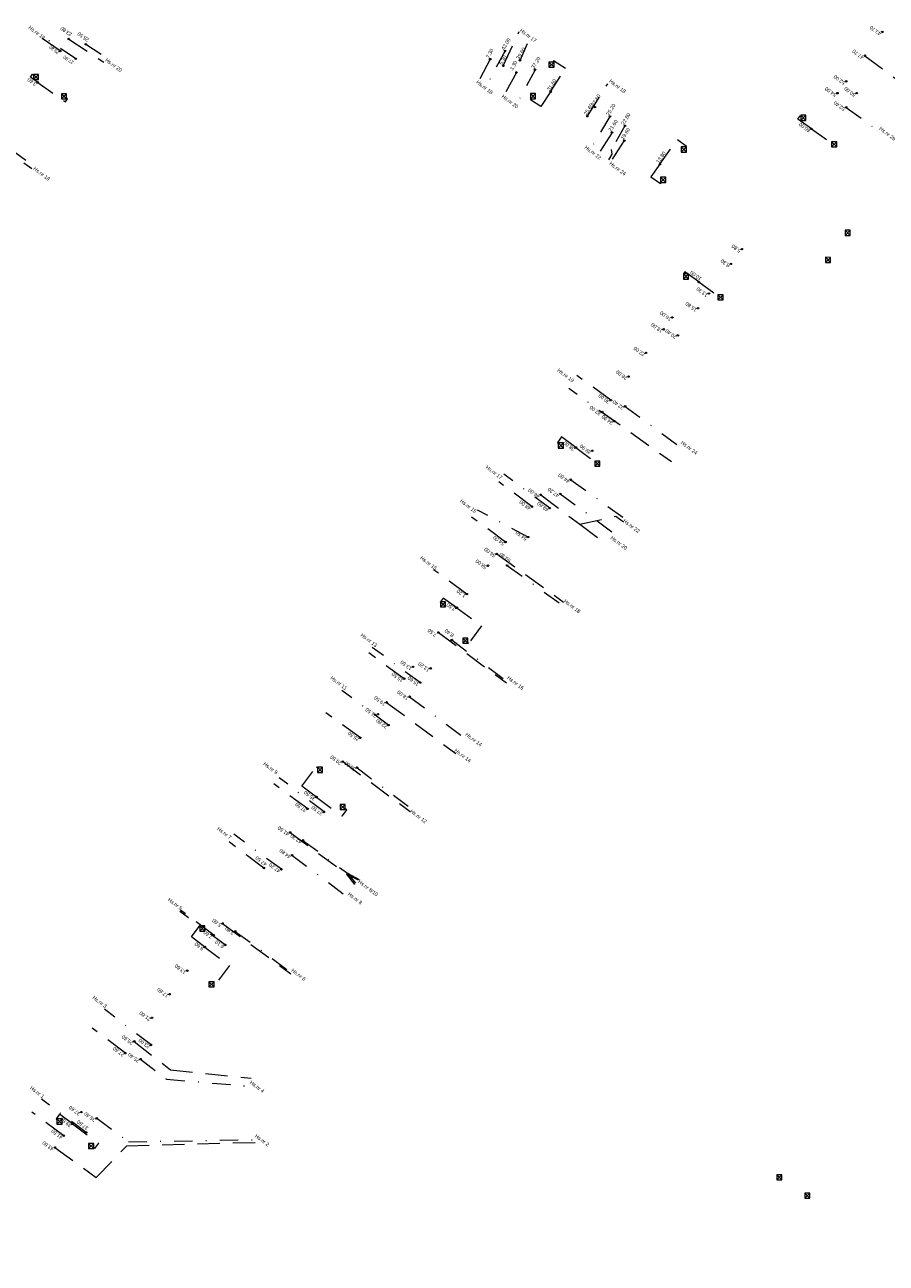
# Model space of a CAD drawing. Header units: inches. Extents: x 0 to 191500, y 0 to 342750.
# Tile 24 of 256: x 185186 to 185303, y 330710 to 330879. Entities that reach past the tile are written whole.
import ezdxf
from ezdxf import colors
from ezdxf.entities.mleader import LeaderData, LeaderLine
from ezdxf.enums import TextEntityAlignment as Align
from ezdxf.math import Vec2, Vec3

# ---------------------------------------------------------------- set-up
doc = ezdxf.new("R2010")
doc.units = ezdxf.units.IN
doc.header["$MEASUREMENT"] = 0
for name, pattern in [('RI-HWA_HUISAANSLUITING', [4.8, 3, -1.8]), ('RI-HWA_KOLKAANSLUITING', [4.3, 2.5, -1.8]), ('RI-VWA_HUISAANSLUITING', [6.1, 2.5, -1.8, 0, -1.8])]:
    doc.linetypes.add(name, pattern=pattern)
doc.layers.get('0').update_dxf_attribs({"lineweight": 20})
for name, color, linetype, lineweight in [('ECW', 150, 'Continuous', 20), ('N-WE-RI-HWA-MAATVOERING-T25', 151, 'Continuous', 20), ('N-WE-RI-HWA_HUISAANSLUITING_PVC_125-G', 150, 'RI-HWA_HUISAANSLUITING', 20), ('N-WE-RI-HWA_KOLK-S', 150, 'Continuous', 20), ('N-WE-RI-HWA_KOLKAANSLUITING', 150, 'RI-HWA_KOLKAANSLUITING', 20), ('N-WE-RI-INLAAT', 7, 'Continuous', 20), ('N-WE-RI-VWA-MAATVOERING-T25', 30, 'Continuous', 20), ('N-WE-RI-VWA_HUISAANSLUITING_PVC_125-G', 20, 'RI-VWA_HUISAANSLUITING', 20), ('N-WE-RI-VWA_HUISAANSLUITING_PVC_160-G', 20, 'RI-VWA_HUISAANSLUITING', 20), ('Tekst algemeen', 7, 'Continuous', 20)]:
    doc.layers.add(name, color=color, linetype=linetype, lineweight=lineweight)
picture_1 = doc.add_image_def('image1.ecw', size_in_pixel=(220000, 285000))

# ---------------------------------------------------------------- blocks, each defined once
blk = doc.blocks.new('A$C2C270354')
h = blk.add_hatch(color=256)
h.dxf.hatch_style = 1
edge = h.paths.add_edge_path()
edge.add_arc((0, 0), 0.1, 0, 360)
blk.add_circle((0, 0), 0.1)

msp = doc.modelspace()

# ---------------------------------------------------------------- linework, layer by layer
at = {"layer": 'N-WE-RI-HWA_HUISAANSLUITING_PVC_125-G'}
for p, q in [((185250.57512, 330872.96217), (185252.74062, 330877.62558)), ((185190.38725, 330874.97801), (185187.93427, 330876.67199)), ((185191.55258, 330876.60344), (185196.31021, 330873.45715)), ((185248.79176, 330873.86752), (185247.35386, 330871.11467)), ((185252.35847, 330872.05682), (185250.77686, 330869.13785)), ((185262.00825, 330866.12171), (185264.76153, 330870.51941)), ((185265.34337, 330863.91331), (185263.51978, 330860.99849)), ((185181.54425, 330862.56875), (185186.55048, 330859.01052)), ((185267.01093, 330862.80912), (185265.11982, 330859.94277)), ((185265.20197, 330827.5635), (185260.54305, 330830.92888)), ((185264.00896, 330825.95829), (185273.41371, 330819.22072)), ((185254.46483, 330813.11658), (185249.9645, 330816.49588)), ((185250.88578, 330808.30093), (185246.25415, 330811.70216)), ((185249.69276, 330806.69572), (185258.75405, 330800.1626)), ((185241.77158, 330796.02435, 68.32657), (185251.01065, 330789.17992)), ((185237.11701, 330789.74803), (185232.29549, 330793.24595)), ((185234.7343, 330786.53513), (185244.12785, 330779.58225)), ((185231.16024, 330781.71579), (185226.49389, 330785.10696)), ((185228.77753, 330778.50289), (185237.93347, 330771.72305)), ((185224.01211, 330772.0771), (185219.40704, 330775.4839)), ((185218.05535, 330764.04485), (185213.32069, 330767.60674)), ((185211.24284, 330754.91737), (185206.73197, 330758.32055)), ((185212.44157, 330756.51833), (185221.71717, 330749.67217)), ((185199.25558, 330738.90782), (185194.74165, 330742.31697)), ((185190.8645, 330727.70114), (185186.53998, 330730.91399)), ((185189.66578, 330726.10019), (185195.29639, 330722.04373)), ((185195.29639, 330722.04373), (185199.45844, 330726.33715)), ((185199.45844, 330726.33715), (185217.14998, 330726.79465))]:
    msp.add_line(p, q, dxfattribs=at)
for points in [[(185299.69466, 330874.33777), (185304.47427, 330870.79254), (185305.96913, 330869.72601), (185304.47427, 330870.79254), (185304.28575, 330869.44087)], [(185255.65784, 330814.72179), (185260.97082, 330810.71471), (185265.84071, 330811.81391), (185266.8974, 330811.03079)], [(185260.97082, 330810.71471), (185264.67916, 330807.98349)], [(185245.63519, 330801.23413), (185241.09304, 330804.55244)], [(185221.62941, 330768.8642), (185229.26361, 330763.23062), (185230.86643, 330762.4303), (185229.26361, 330763.23062), (185230.34445, 330761.79709)], [(185200.45431, 330740.50878), (185205.36446, 330736.64671), (185216.33138, 330735.50839)]]:
    msp.add_lwpolyline(points, dxfattribs=at)
at = {"layer": 'N-WE-RI-HWA_KOLK-S'}
for p, q in [((185256.77051, 330873.46831, 2.426), (185256.76902, 330872.77186, 2.426)), ((185256.76902, 330872.77186, 2.426), (185257.46697, 330873.46681, 2.426)), ((185256.76902, 330872.77186, 2.426), (185257.46547, 330872.77036, 2.426)), ((185256.77051, 330873.46831, 2.426), (185257.46547, 330872.77036, 2.426)), ((185257.46697, 330873.46681, 2.426), (185256.77051, 330873.46831, 2.426)), ((185257.46547, 330872.77036, 2.426), (185257.46697, 330873.46681, 2.426)), ((185186.74551, 330871.80131, 3.718), (185186.74402, 330871.10486, 3.718)), ((185186.74402, 330871.10486, 3.718), (185187.44197, 330871.79981, 3.718)), ((185186.74402, 330871.10486, 3.718), (185187.44047, 330871.10336, 3.718)), ((185186.74551, 330871.80131, 3.718), (185187.44047, 330871.10336, 3.718)), ((185187.44197, 330871.79981, 3.718), (185186.74551, 330871.80131, 3.718)), ((185187.44047, 330871.10336, 3.718), (185187.44197, 330871.79981, 3.718)), ((185190.55051, 330869.16931, 3.744), (185190.54902, 330868.47286, 3.744)), ((185190.54902, 330868.47286, 3.744), (185191.24697, 330869.16781, 3.744)), ((185190.55051, 330869.16931, 3.744), (185191.24547, 330868.47136, 3.744)), ((185191.24697, 330869.16781, 3.744), (185190.55051, 330869.16931, 3.744)), ((185191.24547, 330868.47136, 3.744), (185191.24697, 330869.16781, 3.744)), ((185254.25851, 330869.19031, 2.466), (185254.25702, 330868.49386, 2.466)), ((185254.25702, 330868.49386, 2.466), (185254.95497, 330869.18881, 2.466)), ((185254.25851, 330869.19031, 2.466), (185254.95347, 330868.49236, 2.466)), ((185254.95497, 330869.18881, 2.466), (185254.25851, 330869.19031, 2.466)), ((185254.95347, 330868.49236, 2.466), (185254.95497, 330869.18881, 2.466)), ((185190.54902, 330868.47286, 3.744), (185191.24547, 330868.47136, 3.744)), ((185254.25702, 330868.49386, 2.466), (185254.95347, 330868.49236, 2.466)), ((185290.99351, 330866.24731, 2.35), (185290.99202, 330865.55086, 2.35)), ((185290.99202, 330865.55086, 2.35), (185291.68997, 330866.24581, 2.35)), ((185290.99202, 330865.55086, 2.35), (185291.68847, 330865.54936, 2.35)), ((185290.99351, 330866.24731, 2.35), (185291.68847, 330865.54936, 2.35)), ((185291.68997, 330866.24581, 2.35), (185290.99351, 330866.24731, 2.35)), ((185291.68847, 330865.54936, 2.35), (185291.68997, 330866.24581, 2.35)), ((185295.17651, 330862.65831, 2.346), (185295.17502, 330861.96186, 2.346)), ((185295.17502, 330861.96186, 2.346), (185295.87297, 330862.65681, 2.346)), ((185295.17651, 330862.65831, 2.346), (185295.87147, 330861.96036, 2.346)), ((185295.87297, 330862.65681, 2.346), (185295.17651, 330862.65831, 2.346)), ((185295.87147, 330861.96036, 2.346), (185295.87297, 330862.65681, 2.346)), ((185274.75051, 330861.95231, 2.271), (185274.74902, 330861.25586, 2.271)), ((185274.74902, 330861.25586, 2.271), (185275.44697, 330861.95081, 2.271)), ((185274.74902, 330861.25586, 2.271), (185275.44547, 330861.25436, 2.271)), ((185274.75051, 330861.95231, 2.271), (185275.44547, 330861.25436, 2.271)), ((185275.44697, 330861.95081, 2.271), (185274.75051, 330861.95231, 2.271)), ((185275.44547, 330861.25436, 2.271), (185275.44697, 330861.95081, 2.271)), ((185295.17502, 330861.96186, 2.346), (185295.87147, 330861.96036, 2.346)), ((185271.94651, 330857.83231, 2.3), (185271.94502, 330857.13586, 2.3)), ((185271.94502, 330857.13586, 2.3), (185272.64297, 330857.83081, 2.3)), ((185271.94502, 330857.13586, 2.3), (185272.64147, 330857.13436, 2.3)), ((185271.94651, 330857.83231, 2.3), (185272.64147, 330857.13436, 2.3)), ((185272.64297, 330857.83081, 2.3), (185271.94651, 330857.83231, 2.3)), ((185272.64147, 330857.13436, 2.3), (185272.64297, 330857.83081, 2.3)), ((185297.00795, 330850.6335), (185297.00645, 330849.93704)), ((185297.00645, 330849.93704), (185297.7044, 330850.632)), ((185297.00795, 330850.6335), (185297.7029, 330849.93555)), ((185297.7044, 330850.632), (185297.00795, 330850.6335)), ((185297.7029, 330849.93555), (185297.7044, 330850.632)), ((185297.00645, 330849.93704), (185297.7029, 330849.93555)), ((185294.33595, 330846.9625), (185294.33445, 330846.26604)), ((185294.33445, 330846.26604), (185295.0324, 330846.961)), ((185294.33445, 330846.26604), (185295.0309, 330846.26455)), ((185294.33595, 330846.9625), (185295.0309, 330846.26455)), ((185295.0324, 330846.961), (185294.33595, 330846.9625)), ((185295.0309, 330846.26455), (185295.0324, 330846.961)), ((185275.03975, 330844.71487, 2.255), (185275.03825, 330844.01841, 2.255)), ((185275.03825, 330844.01841, 2.255), (185275.7362, 330844.71337, 2.255)), ((185275.03825, 330844.01841, 2.255), (185275.7347, 330844.01692, 2.255)), ((185275.03975, 330844.71487, 2.255), (185275.7347, 330844.01692, 2.255)), ((185275.7362, 330844.71337, 2.255), (185275.03975, 330844.71487, 2.255)), ((185275.7347, 330844.01692, 2.255), (185275.7362, 330844.71337, 2.255)), ((185279.73251, 330841.86731, 2.262), (185279.73102, 330841.17086, 2.262)), ((185279.73102, 330841.17086, 2.262), (185280.42897, 330841.86581, 2.262)), ((185279.73102, 330841.17086, 2.262), (185280.42747, 330841.16936, 2.262)), ((185279.73251, 330841.86731, 2.262), (185280.42747, 330841.16936, 2.262)), ((185280.42897, 330841.86581, 2.262), (185279.73251, 330841.86731, 2.262)), ((185280.42747, 330841.16936, 2.262), (185280.42897, 330841.86581, 2.262)), ((185258.04351, 330821.75631, 2.336), (185258.04202, 330821.05986, 2.336)), ((185258.04202, 330821.05986, 2.336), (185258.73997, 330821.75481, 2.336)), ((185258.04202, 330821.05986, 2.336), (185258.73847, 330821.05836, 2.336)), ((185258.04351, 330821.75631, 2.336), (185258.73847, 330821.05836, 2.336)), ((185258.73997, 330821.75481, 2.336), (185258.04351, 330821.75631, 2.336)), ((185258.73847, 330821.05836, 2.336), (185258.73997, 330821.75481, 2.336)), ((185263.00106, 330819.29488, 2.38), (185262.99956, 330818.59843, 2.38)), ((185262.99956, 330818.59843, 2.38), (185263.69751, 330819.29338, 2.38)), ((185262.99956, 330818.59843, 2.38), (185263.69602, 330818.59693, 2.38)), ((185263.00106, 330819.29488, 2.38), (185263.69602, 330818.59693, 2.38)), ((185263.69751, 330819.29338, 2.38), (185263.00106, 330819.29488, 2.38)), ((185263.69602, 330818.59693, 2.38), (185263.69751, 330819.29338, 2.38)), ((185242.03051, 330800.18931, 2.413), (185242.02902, 330799.49286, 2.413)), ((185242.02902, 330799.49286, 2.413), (185242.72697, 330800.18781, 2.413)), ((185242.03051, 330800.18931, 2.413), (185242.72547, 330799.49136, 2.413)), ((185242.72697, 330800.18781, 2.413), (185242.03051, 330800.18931, 2.413)), ((185242.72547, 330799.49136, 2.413), (185242.72697, 330800.18781, 2.413)), ((185242.02902, 330799.49286, 2.413), (185242.72547, 330799.49136, 2.413)), ((185245.08312, 330795.25322, 2.432), (185245.08162, 330794.55676, 2.432)), ((185245.08162, 330794.55676, 2.432), (185245.77957, 330795.25172, 2.432)), ((185245.08312, 330795.25322, 2.432), (185245.77808, 330794.55527, 2.432)), ((185245.77957, 330795.25172, 2.432), (185245.08312, 330795.25322, 2.432)), ((185245.77808, 330794.55527, 2.432), (185245.77957, 330795.25172, 2.432)), ((185245.08162, 330794.55676, 2.432), (185245.77808, 330794.55527, 2.432)), ((185225.33951, 330777.72431, 2.717), (185225.33802, 330777.02786, 2.717)), ((185225.33802, 330777.02786, 2.717), (185226.03597, 330777.72281, 2.717)), ((185225.33802, 330777.02786, 2.717), (185226.03447, 330777.02636, 2.717)), ((185225.33951, 330777.72431, 2.717), (185226.03447, 330777.02636, 2.717)), ((185226.03597, 330777.72281, 2.717), (185225.33951, 330777.72431, 2.717)), ((185226.03447, 330777.02636, 2.717), (185226.03597, 330777.72281, 2.717)), ((185228.41151, 330772.66531, 2.744), (185228.41002, 330771.96886, 2.744)), ((185228.41002, 330771.96886, 2.744), (185229.10797, 330772.66381, 2.744)), ((185228.41002, 330771.96886, 2.744), (185229.10647, 330771.96736, 2.744)), ((185228.41151, 330772.66531, 2.744), (185229.10647, 330771.96736, 2.744)), ((185229.10797, 330772.66381, 2.744), (185228.41151, 330772.66531, 2.744)), ((185229.10647, 330771.96736, 2.744), (185229.10797, 330772.66381, 2.744)), ((185209.36151, 330756.17231, 3.116), (185209.36002, 330755.47586, 3.116)), ((185209.36002, 330755.47586, 3.116), (185210.05797, 330756.17081, 3.116)), ((185209.36002, 330755.47586, 3.116), (185210.05647, 330755.47436, 3.116)), ((185209.36151, 330756.17231, 3.116), (185210.05647, 330755.47436, 3.116)), ((185210.05797, 330756.17081, 3.116), (185209.36151, 330756.17231, 3.116)), ((185210.05647, 330755.47436, 3.116), (185210.05797, 330756.17081, 3.116)), ((185210.59851, 330748.60131, 3.194), (185210.59702, 330747.90486, 3.194)), ((185210.59702, 330747.90486, 3.194), (185211.29497, 330748.59981, 3.194)), ((185210.59702, 330747.90486, 3.194), (185211.29347, 330747.90336, 3.194)), ((185210.59851, 330748.60131, 3.194), (185211.29347, 330747.90336, 3.194)), ((185211.29497, 330748.59981, 3.194), (185210.59851, 330748.60131, 3.194)), ((185211.29347, 330747.90336, 3.194), (185211.29497, 330748.59981, 3.194)), ((185189.95351, 330729.97331, 3.6), (185189.95202, 330729.27686, 3.6)), ((185189.95202, 330729.27686, 3.6), (185190.64997, 330729.97181, 3.6)), ((185189.95351, 330729.97331, 3.6), (185190.64847, 330729.27536, 3.6)), ((185190.64997, 330729.97181, 3.6), (185189.95351, 330729.97331, 3.6)), ((185190.64847, 330729.27536, 3.6), (185190.64997, 330729.97181, 3.6)), ((185189.95202, 330729.27686, 3.6), (185190.64847, 330729.27536, 3.6)), ((185194.24951, 330726.65631, 3.617), (185194.24802, 330725.95986, 3.617)), ((185194.24802, 330725.95986, 3.617), (185194.94597, 330726.65481, 3.617)), ((185194.24951, 330726.65631, 3.617), (185194.94447, 330725.95836, 3.617)), ((185194.94597, 330726.65481, 3.617), (185194.24951, 330726.65631, 3.617)), ((185194.94447, 330725.95836, 3.617), (185194.94597, 330726.65481, 3.617)), ((185194.24802, 330725.95986, 3.617), (185194.94447, 330725.95836, 3.617)), ((185287.71395, 330722.3915), (185287.71245, 330721.69504)), ((185287.71245, 330721.69504), (185288.4104, 330722.39)), ((185287.71245, 330721.69504), (185288.4089, 330721.69355)), ((185287.71395, 330722.3915), (185288.4089, 330721.69355)), ((185288.4104, 330722.39), (185287.71395, 330722.3915)), ((185288.4089, 330721.69355), (185288.4104, 330722.39)), ((185291.53695, 330719.8935), (185291.53545, 330719.19704)), ((185291.53545, 330719.19704), (185292.2334, 330719.892)), ((185291.53695, 330719.8935), (185292.2319, 330719.19555)), ((185292.2334, 330719.892), (185291.53695, 330719.8935)), ((185292.2319, 330719.19555), (185292.2334, 330719.892)), ((185291.53545, 330719.19704), (185292.2319, 330719.19555))]:
    msp.add_line(p, q, dxfattribs=at)
at = {"layer": 'N-WE-RI-HWA_KOLKAANSLUITING'}
for points in [[(185257.00557, 330869.43429), (185259.0223, 330872.60013), (185257.41553, 330873.6237), (185257.2988, 330873.46114)], [(185187.3448, 330870.71452), (185186.34184, 330871.42305), (185186.61957, 330871.8162), (185186.801, 330871.68592)], [(185187.3448, 330870.71452), (185191.09046, 330868.07378), (185191.39063, 330868.49954), (185191.21949, 330868.62243)], [(185257.00557, 330869.43429), (185255.66918, 330867.4293), (185254.26463, 330868.36548), (185254.39221, 330868.54316)], [(185292.43955, 330864.40544), (185290.59965, 330865.73375), (185290.91439, 330866.1697), (185291.05156, 330866.0712)], [(185292.43116, 330864.41146), (185295.19491, 330862.42697)], [(185271.84685, 330859.60695), (185274.21693, 330862.94566), (185275.46215, 330862.0617), (185275.34456, 330861.89793)], [(185271.84685, 330859.60695), (185270.63118, 330857.88347), (185271.94281, 330856.98497), (185272.08003, 330857.18529)], [(185277.13214, 330843.61564), (185275.25248, 330844.98393), (185275.06797, 330844.73045), (185275.17982, 330844.65013)], [(185277.13214, 330843.61564), (185279.79794, 330841.70148)], [(185260.42991, 330821.14265), (185258.47801, 330822.56805), (185257.91744, 330821.80042), (185258.14326, 330821.63827)], [(185260.42991, 330821.14265), (185263.0921, 330819.17639)], [(185244.26513, 330799.38672), (185242.40005, 330800.70102), (185241.99149, 330800.13504), (185242.11326, 330800.0476)], [(185244.26513, 330799.38672), (185247.62159, 330796.92041), (185245.87301, 330794.54072), (185245.6843, 330794.67622)], [(185225.20347, 330773.68354), (185223.22168, 330775.17013), (185225.18281, 330777.78453), (185225.43648, 330777.60239)], [(185225.20347, 330773.68354), (185228.6892, 330771.07546), (185229.31278, 330771.93418), (185229.0428, 330772.13024)], [(185210.04412, 330753.31642), (185208.21853, 330754.71261), (185209.24918, 330756.11439), (185209.4176, 330755.99346)], [(185210.04412, 330753.31642), (185213.36947, 330750.82462), (185211.2807, 330747.94285), (185211.19145, 330748.01283)], [(185192.06323, 330729.3021), (185190.28578, 330730.61785), (185189.82026, 330729.98898), (185190.03735, 330729.83311)], [(185192.06323, 330729.3021), (185195.5733, 330726.67245), (185195.04974, 330725.97361), (185194.86833, 330726.10387)]]:
    msp.add_lwpolyline(points, dxfattribs=at)
at = {"layer": 'N-WE-RI-VWA_HUISAANSLUITING_PVC_125-G'}
for p, q in [((185192.50269, 330873.9201), (185188.19369, 330876.84238)), ((185193.86659, 330875.89489), (185196.64197, 330874.0945)), ((185252.8494, 330873.70955), (185254.23226, 330876.81776)), ((185250.81354, 330874.9805), (185248.38229, 330870.46834)), ((185254.88525, 330872.43861), (185252.56441, 330868.06971)), ((185265.06452, 330866.0839), (185262.51695, 330861.82026)), ((185267.10038, 330864.81296), (185265.24372, 330861.60424)), ((185183.68927, 330861.62743), (185186.76248, 330859.38793)), ((185265.31764, 330860.96853), (185264.86781, 330860.20395)), ((185265.24372, 330861.60424), (185265.31764, 330860.96853)), ((185267.13063, 330826.72228), (185274.52734, 330821.26199)), ((185256.87945, 330812.91093), (185250.65065, 330817.51718)), ((185258.30985, 330814.8381), (185265.73391, 330809.3934)), ((185253.95906, 330808.97631), (185247.05232, 330812.647)), ((185251.09826, 330805.12198), (185258.85828, 330799.53113)), ((185243.58315, 330795.00624), (185251.16416, 330789.33162)), ((185239.28813, 330789.22758), (185232.76872, 330793.99234)), ((185226.22413, 330771.65084), (185220.13219, 330776.28917)), ((185220.43779, 330763.86571), (185213.96092, 330768.61782)), ((185221.86946, 330765.79193), (185229.34736, 330760.16165)), ((185212.80774, 330753.59254), (185206.62995, 330758.1417)), ((185202.73629, 330740.0214), (185196.42284, 330744.85878)), ((185201.30602, 330738.09414), (185204.83966, 330735.36488)), ((185204.83966, 330735.36488), (185216.30305, 330734.40564)), ((185193.91632, 330728.13662), (185187.87, 330732.65944)), ((185195.34658, 330730.06388), (185199.67901, 330726.85848)), ((185199.67901, 330726.85848), (185217.06995, 330727.16184))]:
    msp.add_line(p, q, dxfattribs=at)
at = {"layer": 'N-WE-RI-VWA_HUISAANSLUITING_PVC_160-G'}
for p, q in [((185297.15985, 330867.32396), (185301.76397, 330863.92056)), ((185265.64064, 330824.71482), (185259.49992, 330829.15295)), ((185259.74025, 330816.76526), (185267.19118, 330811.40075)), ((185234.99312, 330783.44893), (185228.66448, 330788.16507)), ((185237.85646, 330787.30137), (185245.58441, 330781.47736)), ((185230.6981, 330777.67028), (185238.16535, 330772.04564)), ((185223.36078, 330767.79841), (185229.39426, 330763.3294)), ((185229.39426, 330763.3294), (185231.00307, 330762.48284)), ((185229.39426, 330763.3294), (185230.50993, 330761.98283)), ((185214.17841, 330755.4395), (185221.88177, 330749.7541))]:
    msp.add_line(p, q, dxfattribs=at)

# ---------------------------------------------------------------- block references
at = {"layer": 'N-WE-RI-INLAAT', "rotation": 0.06357443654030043}
for p in [(185302.05677, 330877.56584), (185191.55258, 330876.60344), (185193.86659, 330875.89489), (185190.38725, 330874.97801), (185192.50269, 330873.9201), (185248.79176, 330873.86752), (185250.81354, 330874.9805), (185299.69466, 330874.33777), (185250.57512, 330872.96217), (185252.8494, 330873.70955), (185254.88525, 330872.43861), (185187.3448, 330870.71452), (185252.35847, 330872.05682), (185297.15539, 330870.8676), (185257.00557, 330869.43429), (185295.97433, 330869.25356), (185298.58342, 330869.25617), (185263.02867, 330867.35484), (185297.15985, 330867.32396), (185262.00825, 330866.12171), (185265.06452, 330866.0839), (185265.34337, 330863.91331), (185267.10038, 330864.81296), (185292.43116, 330864.41146), (185267.01093, 330862.80912), (185271.84685, 330859.60695), (185282.98421, 330848.08169), (185281.49421, 330846.07422), (185277.13214, 330843.61564), (185278.51421, 330842.0593), (185273.55309, 330838.8), (185277.02422, 330840.05183), (185272.36007, 330837.19479), (185274.28262, 330836.3581), (185269.97404, 330833.98436), (185267.58801, 330830.77393), (185265.20197, 330827.5635), (185264.00896, 330825.95829), (185267.13063, 330826.72228), (185265.64064, 330824.71482), (185260.42991, 330821.14265), (185262.66064, 330820.69989), (185259.74025, 330816.76526), (185255.65784, 330814.72179), (185258.30985, 330814.8381), (185254.46483, 330813.11658), (185256.87945, 330812.91093), (185250.88578, 330808.30093), (185253.95906, 330808.97631), (185249.69276, 330806.69572), (185248.49975, 330805.09051), (185251.09826, 330805.12198), (185245.63519, 330801.23413), (185244.26513, 330799.38672), (185241.77158, 330796.02435, 68.32657), (185243.58315, 330795.00624), (185238.30836, 330791.35447), (185240.7198, 330791.1538), (185237.11701, 330789.74803), (185239.28813, 330789.22758), (185234.7343, 330786.53513), (185237.85646, 330787.30137), (185233.54295, 330784.92868), (185234.99312, 330783.44893), (185231.16024, 330781.71579), (185228.77753, 330778.50289), (185230.6981, 330777.67028), (185225.20347, 330773.68354), (185224.01211, 330772.0771), (185226.22413, 330771.65084), (185221.62941, 330768.8642), (185223.36078, 330767.79841), (185221.86946, 330765.79193), (185218.05535, 330764.04485), (185220.43779, 330763.86571), (185212.44157, 330756.51833), (185211.24284, 330754.91737), (185214.17841, 330755.4395), (185210.04412, 330753.31642), (185212.80774, 330753.59254), (185207.64666, 330750.11451), (185205.24921, 330746.9126), (185202.85176, 330743.71069), (185200.45431, 330740.50878), (185202.73629, 330740.0214), (185199.25558, 330738.90782), (185201.30602, 330738.09414), (185192.06323, 330729.3021), (185193.26195, 330730.90305), (185195.34658, 330730.06388), (185190.8645, 330727.70114), (185193.91632, 330728.13662), (185189.66578, 330726.10019)]:
    msp.add_blockref('A$C2C270354', p, dxfattribs=at)

# ---------------------------------------------------------------- texts
at = {"layer": 'N-WE-RI-HWA-MAATVOERING-T25'}
for s, height, rotation, p in [('23.80', 0.5, 144.3618238, (185192.1342, 330877.44728, 69.53329)), ('43.70', 0.5, 143.8055341, (185302.05677, 330877.56584)), ('25.80', 0.45, 144.3618238, (185190.38725, 330874.97801)), ('7.30', 0.5, 63.0846277, (185248.79176, 330873.86752)), ('5.30', 0.5, 63.0846277, (185250.57512, 330872.96217)), ('47.70', 0.5, 143.8055341, (185299.69466, 330874.33777)), ('3.30', 0.5, 63.0846277, (185252.0309, 330872.2274)), ('3.60', 0.5, 144.5455582, (185187.3448, 330870.71452)), ('31.60', 0.5, 56.4889428, (185257.00557, 330869.43429)), ('52.00', 0.5, 143.8055341, (185297.15539, 330870.8676)), ('27.60', 0.5, 58.0243059, (185263.02867, 330867.35484)), ('54.00', 0.5, 143.8055341, (185295.97433, 330869.25356)), ('25.60', 0.5, 56.4889428, (185262.00825, 330866.12171)), ('21.60', 0.5, 56.4889428, (185265.34337, 330863.91331)), ('19.60', 0.5, 56.4889428, (185267.01093, 330862.80912)), ('60.00', 0.5, 143.8055341, (185292.43116, 330864.41146)), ('13.80', 0.5, 56.4889428, (185271.84685, 330859.60695)), ('10.00', 0.5, 143.379786, (185277.64617, 330844.27893)), ('16.00', 0.5, 143.379786, (185273.55309, 330838.8)), ('18.00', 0.5, 143.379786, (185272.36007, 330837.19479)), ('22.00', 0.5, 143.379786, (185269.97404, 330833.98436)), ('26.00', 0.5, 143.379786, (185267.58801, 330830.77393)), ('30.00', 0.5, 143.379786, (185265.20197, 330827.5635)), ('32.00', 0.5, 143.379786, (185264.00896, 330825.95829)), ('38.00', 0.5, 143.379786, (185260.42991, 330821.14265)), ('46.00', 0.5, 143.379786, (185255.65784, 330814.72179)), ('48.00', 0.5, 143.379786, (185254.46483, 330813.11658)), ('54.00', 0.5, 143.379786, (185250.88578, 330808.30093)), ('56.00', 0.5, 143.379786, (185249.69276, 330806.69572)), ('58.00', 0.5, 143.379786, (185248.49975, 330805.09051)), ('1.20', 0.5, 143.4390949, (185245.63519, 330801.23413)), ('3.50', 0.5, 143.4390949, (185244.26513, 330799.38672)), ('7.50', 0.5, 143.4390949, (185241.69428, 330795.92013)), ('13.50', 0.5, 143.4390949, (185238.30836, 330791.35447)), ('15.50', 0.5, 143.4390949, (185237.11701, 330789.74803)), ('19.50', 0.5, 143.4390949, (185234.7343, 330786.53513)), ('21.50', 0.5, 143.4390949, (185233.54295, 330784.92868)), ('25.50', 0.5, 143.4390949, (185231.16024, 330781.71579)), ('29.50', 0.5, 143.4390949, (185228.77753, 330778.50289)), ('35.50', 0.5, 143.4390949, (185225.20347, 330773.68354)), ('37.50', 0.5, 143.4390949, (185224.01211, 330772.0771)), ('41.50', 0.5, 143.4390949, (185221.62941, 330768.8642)), ('47.50', 0.5, 143.4390949, (185218.61277, 330764.79649)), ('5.60', 0.5, 143.1757147, (185212.44157, 330756.51833)), ('7.60', 0.5, 143.1757147, (185211.24284, 330754.91737)), ('3.80', 0.5, 143.4200448, (185214.17841, 330755.4395)), ('9.60', 0.5, 143.1757147, (185210.04412, 330753.31642)), ('6.10', 0.5, 143.4200448, (185212.80774, 330753.59254)), ('13.60', 0.5, 143.1757147, (185207.64666, 330750.11451)), ('17.60', 0.5, 143.1757147, (185205.24921, 330746.9126)), ('21.60', 0.5, 143.1757147, (185202.85176, 330743.71069)), ('25.60', 0.5, 143.1757147, (185200.45431, 330740.50878)), ('27.60', 0.5, 143.1757147, (185199.25558, 330738.90782)), ('23.00', 0.5, 143.4200448, (185202.73629, 330740.0214)), ('25.40', 0.5, 143.4200448, (185201.30602, 330738.09414)), ('37.60', 0.5, 143.1757147, (185193.26195, 330730.90305)), ('39.60', 0.5, 143.1757147, (185192.06323, 330729.3021)), ('35.40', 0.5, 143.4200448, (185195.34658, 330730.06388)), ('41.60', 0.5, 143.1757147, (185190.8645, 330727.70114)), ('43.60', 0.5, 143.1757147, (185189.66578, 330726.10019))]:
    msp.add_text(s, height=height, rotation=rotation, dxfattribs=at).set_placement(p, align=Align.BOTTOM_LEFT)
at = {"layer": 'N-WE-RI-VWA-MAATVOERING-T25'}
for s, height, rotation, p in [('25.50', 0.5, 145.3688785, (185194.4482, 330876.73873, 69.53329)), ('42.00', 0.5, 58.0243059, (185250.81354, 330874.9805)), ('27.90', 0.45, 145.3688785, (185192.34479, 330873.64384)), ('39.60', 0.5, 58.0243059, (185252.8494, 330873.70955)), ('37.20', 0.5, 58.0243059, (185254.88525, 330872.43861)), ('50.00', 0.5, 143.6189709, (185298.58342, 330869.25617)), ('25.20', 0.5, 58.0243059, (185265.06452, 330866.0839)), ('52.40', 0.5, 143.6189709, (185297.15985, 330867.32396)), ('22.80', 0.5, 58.0243059, (185267.10038, 330864.81296)), ('5.80', 0.5, 143.4161232, (185282.98421, 330848.08169)), ('8.30', 0.5, 143.4161232, (185281.49421, 330846.07422)), ('13.30', 0.5, 143.4161232, (185278.51421, 330842.0593)), ('15.80', 0.5, 143.4161232, (185277.02422, 330840.05183)), ('20.40', 0.5, 143.4161232, (185274.28262, 330836.3581)), ('32.40', 0.5, 143.4161232, (185267.13063, 330826.72228)), ('34.90', 0.5, 143.4161232, (185265.64064, 330824.71482)), ('39.90', 0.5, 143.4161232, (185262.66064, 330820.69989)), ('44.80', 0.5, 143.4161232, (185259.74025, 330816.76526)), ('47.20', 0.5, 143.4161232, (185258.30985, 330814.8381)), ('49.60', 0.5, 143.4161232, (185256.87945, 330812.91093)), ('54.50', 0.5, 143.4161232, (185253.95906, 330808.97631)), ('59.30', 0.5, 143.4161232, (185251.7583, 330806.01124)), ('8.40', 0.5, 143.3782228, (185244.00989, 330795.86847)), ('13.20', 0.5, 143.3782228, (185240.7198, 330791.1538)), ('15.60', 0.5, 143.3782228, (185239.28813, 330789.22758)), ('18.00', 0.5, 143.3782228, (185237.85646, 330787.30137)), ('22.80', 0.5, 143.3782228, (185234.99312, 330783.44893)), ('30.00', 0.5, 143.3782228, (185230.6981, 330777.67028)), ('37.50', 0.5, 143.3782228, (185226.22413, 330771.65084)), ('42.30', 0.5, 143.3782228, (185223.36078, 330767.79841)), ('44.80', 0.5, 143.3782228, (185221.86946, 330765.79193)), ('47.20', 0.5, 143.3782228, (185220.43779, 330763.86571)), ('3.80', 0.5, 143.4200448, (185214.17841, 330755.4395)), ('6.10', 0.5, 143.4200448, (185212.80774, 330753.59254)), ('23.00', 0.5, 143.4200448, (185202.73629, 330740.0214)), ('25.40', 0.5, 143.4200448, (185201.30602, 330738.09414)), ('37.80', 0.5, 143.4200448, (185194.36451, 330728.94718)), ('35.40', 0.5, 143.4200448, (185195.34658, 330730.06388))]:
    msp.add_text(s, height=height, rotation=rotation, dxfattribs=at).set_placement(p, align=Align.BOTTOM_LEFT)
at = {"layer": 'Tekst algemeen', "char_height": 0.5, "attachment_point": 1, "rotation": 322.9303905}
for s, insert in [('Hs.nr 19', (185186.31816, 330878.4677)), ('Hs.nr 17', (185253.06538, 330878.07518)), ('Hs.nr 20', (185196.75981, 330874.0482)), ('Hs.nr 18', (185247.14794, 330871.04388)), ('Hs.nr 19', (185265.20027, 330871.18065)), ('Hs.nr 20', (185250.60022, 330869.11503)), ('Hs.nr 26', (185301.87127, 330864.74867, 21.31337)), ('Hs.nr 22', (185261.8583, 330862.17855)), ('Hs.nr 18', (185186.97837, 330859.30221)), ('Hs.nr 24', (185265.23097, 330860.00251)), ('Hs.nr 19', (185258.15345, 330831.92159, 21.31337)), ('Hs.nr 24', (185274.93458, 330822.10024, 21.31337)), ('Hs.nr 17', (185248.43022, 330818.74816, 21.31337)), ('Hs.nr 15', (185244.93079, 330814.1696, 21.31337)), ('Hs.nr 22', (185267.0866, 330811.47604)), ('Hs.nr 20', (185265.3868, 330809.17333, 21.31337)), ('Hs.nr 15', (185239.52837, 330806.4472, 21.31337)), ('Hs.nr 18', (185259.03146, 330800.57511, 21.31337)), ('Hs.nr 13', (185231.4459, 330795.96737, 21.31337)), ('Hs.nr 11', (185227.34441, 330790.1365, 21.31337)), ('Hs.nr 16', (185251.34351, 330790.16934, 21.31337)), ('Hs.nr 14', (185245.66323, 330782.481, 21.31337)), ('Hs.nr 14', (185244.17805, 330780.30396, 21.31337)), ('Hs.nr 9', (185218.21422, 330778.48017, 21.31337)), ('Hs.nr 12', (185238.16535, 330772.04564)), ('Hs.nr 7', (185211.94488, 330769.67018, 21.31337)), ('Hs.nr 8/10', (185231.08316, 330762.48788, 21.31337)), ('Hs.nr 5', (185205.25425, 330760.03098, 21.31337)), ('Hs.nr 8', (185229.70805, 330760.78906, 21.31337)), ('Hs.nr 6', (185222.03138, 330750.43979, 21.31337)), ('Hs.nr 3', (185195.00886, 330746.74526, 21.31337)), ('Hs.nr 1', (185186.51362, 330734.47897, 21.31337)), ('Hs.nr 4', (185216.39309, 330735.21789, 21.31337)), ('Hs.nr 2', (185217.07644, 330727.95503, 21.31337))]:
    msp.add_mtext_dynamic_manual_height_columns(s, width=29.1708363, gutter_width=12.5, heights=[0], dxfattribs=dict(at, insert=insert))

# ---------------------------------------------------------------- pictures from other files: only their frames are drawn
at = {"layer": 'ECW'}
image = msp.add_image(picture_1, insert=(180500, 328500), size_in_units=(11000, 14250), dxfattribs=at)
image.dxf.flags = 7

# ---------------------------------------------------------------- leaders
at = {"layer": 'Tekst algemeen'}
ml = msp.add_multileader_mtext('Standard', dxfattribs=at)
ml.set_content('Grindkoffer', color=256)
ml.set_leader_properties()
ml.build(insert=Vec2(0, 0))
ml.multileader.update_dxf_attribs({"text_right_attachment_type": 6, "dogleg_length": 0.2, "arrow_head_size": 5})
ctx = ml.context
ctx.base_point, ctx.char_height, ctx.arrow_head_size, ctx.landing_gap_size, ctx.plane_origin, ctx.plane_x_axis, ctx.plane_y_axis = Vec3(185789.34017, 332982.33236), 0.5, 5, 0.2, Vec3(185787.00548, 332984.05412), Vec3(0.995206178, 0.097799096), Vec3(-0.097799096, 0.995206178)
ctx.right_attachment = 6
notes = []
notes.append((ctx, [(0, (0, 0, 0), (0, 0), (1, 0), 1, [])]))
ctx.mtext.insert, ctx.mtext.text_direction, ctx.mtext.rotation, ctx.mtext.flow_direction = Vec3(185789.51476, 332982.60072), Vec3(0.995206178, 0.097799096), 0.097955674, 5
for ctx, leaders in notes:
    for number, flags, end, landing, length, lines in leaders:
        leader = LeaderData()
        leader.index, (leader.has_last_leader_line, leader.has_dogleg_vector, leader.attachment_direction) = number, flags
        leader.last_leader_point, leader.dogleg_vector, leader.dogleg_length = Vec3(end), Vec3(landing), length
        for number, points, colour, breaks in lines:
            line = LeaderLine()
            line.index, line.vertices, line.color, line.breaks = number, Vec3.list(points), colors.encode_raw_color(colour), breaks
            leader.lines.append(line)
        ctx.leaders.append(leader)

doc.saveas('drawing.dxf')
